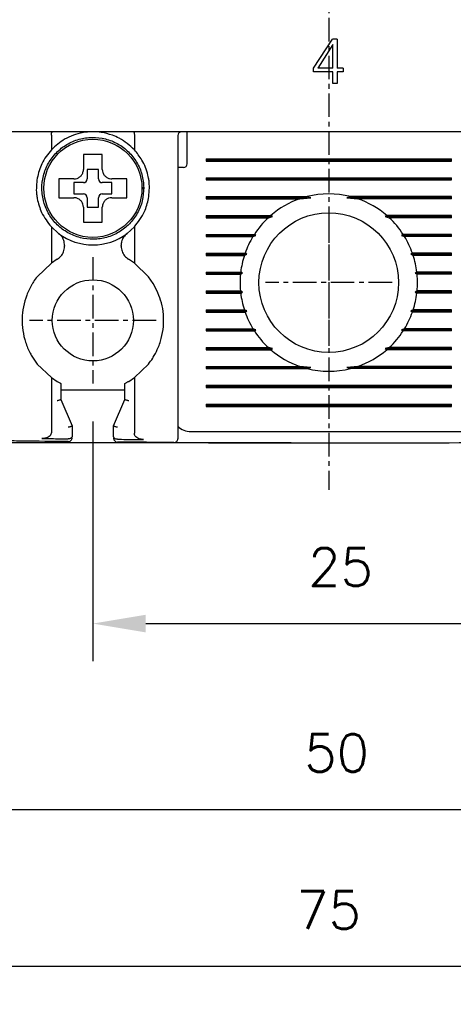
# Model space of a CAD drawing. Extents: x -26 to 1050, y -162 to 594.
# Tile 11 of 22: x 421 to 444, y 312 to 364. Entities that reach past the tile are written whole.
import ezdxf

# ---------------------------------------------------------------- set-up
doc = ezdxf.new("R2010")
doc.units = 0
doc.header["$MEASUREMENT"] = 0
doc.linetypes.add('CENTER', pattern=[2, 1.25, -0.25, 0.25, -0.25])
doc.layers.get('0').update_dxf_attribs({"linetype": 'CONTINUOUS'})
doc.layers.add('cen', color=1, linetype='CENTER')
doc.layers.add('di', color=3, linetype='CONTINUOUS')
doc.styles.add('KIM', font='ROMANS.shx', dxfattribs={"height": 5, "bigfont": 'GSG1.shx'})
doc.styles.get("Standard").update_dxf_attribs({"font": 'romans.shx', "height": 2, "bigfont": 'hgs.shx'})
doc.dimstyles.new('STANDARD$0', dxfattribs={"dimtxt": 5, "dimasz": 5, "dimexe": 1, "dimexo": 2, "dimgap": 2, "dimtad": 1, "dimdec": 4, "dimzin": 12, "dimdsep": 46, "dimtxsty": 'KIM', "dimcen": -1, "dimdle": 0.1, "dimadec": 0, "dimazin": 0, "dimtfac": 1, "dimtdec": 4, "dimtmove": 0, "dimatfit": 3, "dimfxl": 0, "dimtolj": 1, "dimtzin": 0, "dimarcsym": 0})

# ---------------------------------------------------------------- blocks, each defined once
blk = doc.blocks.new('*D72')
at = {"layer": 'di'}
for p, q in [((400.155, 342.884), (400.155, 312.028)), ((475.155, 342.784), (475.155, 312.028)), ((472.355, 314.028), (402.955, 314.028))]:
    blk.add_line(p, q, dxfattribs=at)
for points in [[(402.955, 314.495), (402.955, 313.561), (400.155, 314.028)], [(472.355, 314.495), (472.355, 313.561), (475.155, 314.028)]]:
    blk.add_solid(points, dxfattribs=at)
at = {"layer": 'di', "insert": (437.645, 317.028), "char_height": 2, "attachment_point": 5}
blk.add_mtext('\\A1;75', dxfattribs=at)
blk = doc.blocks.new('*D76')
at = {"layer": 'di'}
for p, q in [((425.155, 342.929), (425.155, 330.21)), ((450.155, 342.929), (450.155, 330.21)), ((427.955, 332.21), (447.355, 332.21))]:
    blk.add_line(p, q, dxfattribs=at)
for points in [[(427.955, 332.677), (427.955, 331.744), (425.155, 332.21)], [(447.355, 332.677), (447.355, 331.744), (450.155, 332.21)]]:
    blk.add_solid(points, dxfattribs=at)
at = {"layer": 'di', "insert": (438.278, 335.21), "char_height": 2, "attachment_point": 5}
blk.add_mtext('\\A1;25', dxfattribs=at)
blk = doc.blocks.new('*D77')
at = {"layer": 'di'}
for p, q in [((398.955, 440.284), (382.816, 440.284)), ((384.816, 437.484), (384.816, 344.584)), ((435.655, 341.784), (382.816, 341.784))]:
    blk.add_line(p, q, dxfattribs=at)
for points in [[(384.35, 437.484), (385.283, 437.484), (384.816, 440.284)], [(384.35, 344.584), (385.283, 344.584), (384.816, 341.784)]]:
    blk.add_solid(points, dxfattribs=at)
at = {"layer": 'di', "insert": (381.816, 391.384), "char_height": 2, "attachment_point": 5, "rotation": 90}
blk.add_mtext('\\A1;98.5', dxfattribs=at)
blk = doc.blocks.new('*D71')
at = {"layer": 'di'}
for p, q in [((412.655, 344.929), (412.655, 320.355)), ((462.655, 344.929), (462.655, 320.355)), ((415.455, 322.355), (459.855, 322.355))]:
    blk.add_line(p, q, dxfattribs=at)
for points in [[(415.455, 322.822), (415.455, 321.889), (412.655, 322.355)], [(459.855, 322.822), (459.855, 321.889), (462.655, 322.355)]]:
    blk.add_solid(points, dxfattribs=at)
at = {"layer": 'di', "insert": (438.075, 325.355), "char_height": 2, "attachment_point": 5}
blk.add_mtext('\\A1;50', dxfattribs=at)

msp = doc.modelspace()

# ---------------------------------------------------------------- linework, layer by layer
for p, q in [((436.851, 361.649), (437.858, 363.188)), ((437.877, 362.899), (437.075, 361.649)), ((438.101, 363.188), (437.858, 363.188)), ((437.877, 361.649), (437.877, 362.899)), ((438.101, 363.188), (438.101, 361.649)), ((436.851, 361.457), (436.851, 361.649)), ((437.877, 361.457), (436.851, 361.457)), ((437.877, 361.649), (437.075, 361.649)), ((437.877, 360.848), (437.877, 361.457)), ((438.422, 361.649), (438.101, 361.649)), ((438.422, 361.457), (438.101, 361.457)), ((438.101, 361.457), (438.101, 360.848)), ((438.422, 361.649), (438.422, 361.457)), ((438.101, 360.848), (437.877, 360.848)), ((474.455, 358.284), (400.855, 358.284)), ((422.955, 358.1), (422.955, 358.098)), ((422.955, 358.098), (422.955, 357.324)), ((427.355, 358.098), (427.355, 358.1)), ((427.355, 358.098), (427.355, 357.324)), ((429.655, 358.084), (429.655, 342.891)), ((430.155, 357.884), (430.155, 358.284)), ((430.155, 356.584), (430.155, 357.884)), ((431.155, 356.842), (444.155, 356.842)), ((431.155, 356.842), (431.155, 356.726)), ((431.155, 356.784), (444.155, 356.784)), ((431.155, 356.726), (444.155, 356.726)), ((444.155, 356.726), (444.155, 356.842)), ((425.455, 356.284), (424.855, 356.284)), ((424.855, 356.284), (424.855, 355.784)), ((425.455, 355.784), (425.455, 356.284)), ((429.955, 356.384), (429.655, 356.384)), ((423.585, 355.784), (423.355, 355.784)), ((424.655, 355.584), (424.155, 355.584)), ((424.155, 355.584), (424.155, 354.984)), ((426.155, 355.584), (425.655, 355.584)), ((426.155, 354.984), (426.155, 355.584)), ((431.155, 355.842), (444.155, 355.842)), ((431.155, 355.842), (431.155, 355.726)), ((431.155, 355.784), (444.155, 355.784)), ((431.155, 355.726), (444.155, 355.726)), ((444.155, 355.726), (444.155, 355.842)), ((424.155, 354.984), (424.655, 354.984)), ((425.655, 354.984), (426.155, 354.984)), ((427.755, 355.318), (427.855, 355.318)), ((427.855, 355.25), (427.755, 355.25)), ((427.855, 355.318), (427.855, 355.25)), ((424.855, 354.784), (424.855, 354.284)), ((425.455, 354.284), (425.455, 354.784)), ((431.155, 354.842), (436.507, 354.842)), ((431.155, 354.842), (431.155, 354.726)), ((431.155, 354.784), (436.701, 354.784)), ((431.155, 354.726), (436.12, 354.726)), ((436.12, 354.726), (436.701, 354.784)), ((436.701, 354.784), (436.507, 354.842)), ((438.803, 354.842), (438.609, 354.784)), ((438.609, 354.784), (439.19, 354.726)), ((444.155, 354.784), (438.609, 354.784)), ((444.155, 354.842), (438.803, 354.842)), ((444.155, 354.726), (439.19, 354.726)), ((444.155, 354.726), (444.155, 354.842)), ((424.855, 354.284), (425.455, 354.284)), ((424.655, 353.714), (424.655, 353.484)), ((431.155, 353.842), (434.584, 353.842)), ((431.155, 353.842), (431.155, 353.726)), ((431.155, 353.784), (434.67, 353.784)), ((431.155, 353.726), (434.455, 353.726)), ((434.455, 353.726), (434.67, 353.784)), ((434.67, 353.784), (434.584, 353.842)), ((440.726, 353.842), (440.64, 353.784)), ((440.64, 353.784), (440.855, 353.726)), ((444.155, 353.784), (440.64, 353.784)), ((444.155, 353.842), (440.726, 353.842)), ((444.155, 353.726), (440.855, 353.726)), ((444.155, 353.726), (444.155, 353.842)), ((422.955, 353.244), (422.955, 351.321)), ((422.955, 353.244), (423.339, 352.896)), ((426.971, 352.896), (427.355, 353.244)), ((427.355, 353.244), (427.355, 351.321)), ((431.155, 352.842), (433.712, 352.842)), ((431.155, 352.842), (431.155, 352.726)), ((433.794, 352.784), (433.712, 352.842)), ((441.598, 352.842), (441.516, 352.784)), ((444.155, 352.842), (441.598, 352.842)), ((444.155, 352.726), (444.155, 352.842)), ((431.155, 352.784), (433.794, 352.784)), ((431.155, 352.726), (433.639, 352.726)), ((433.639, 352.726), (433.794, 352.784)), ((441.516, 352.784), (441.671, 352.726)), ((444.155, 352.784), (441.516, 352.784)), ((444.155, 352.726), (441.671, 352.726)), ((423.655, 352.259), (423.655, 352.21)), ((426.655, 352.21), (426.655, 352.259)), ((431.155, 351.842), (433.221, 351.842)), ((431.155, 351.842), (431.155, 351.726)), ((433.306, 351.784), (433.221, 351.842)), ((442.089, 351.842), (442.003, 351.784)), ((444.155, 351.842), (442.089, 351.842)), ((444.155, 351.726), (444.155, 351.842)), ((422.955, 351.321), (422.205, 350.599)), ((423.259, 351.52), (422.955, 351.321)), ((427.355, 351.321), (427.05, 351.52)), ((428.105, 350.599), (427.355, 351.321)), ((431.155, 351.784), (433.306, 351.784)), ((431.155, 351.726), (433.182, 351.726)), ((433.182, 351.726), (433.306, 351.784)), ((442.003, 351.784), (442.128, 351.726)), ((444.155, 351.784), (442.003, 351.784)), ((444.155, 351.726), (442.128, 351.726)), ((431.155, 350.842), (432.988, 350.842)), ((431.155, 350.842), (431.155, 350.726)), ((431.155, 350.784), (433.082, 350.784)), ((432.976, 350.726), (433.082, 350.784)), ((433.082, 350.784), (432.988, 350.842)), ((442.322, 350.842), (442.228, 350.784)), ((442.228, 350.784), (442.334, 350.726)), ((444.155, 350.784), (442.228, 350.784)), ((444.155, 350.842), (442.322, 350.842)), ((444.155, 350.726), (444.155, 350.842)), ((428.355, 350.239), (428.105, 350.599)), ((431.155, 350.726), (432.976, 350.726)), ((444.155, 350.726), (442.334, 350.726)), ((431.155, 349.842), (432.976, 349.842)), ((431.155, 349.842), (431.155, 349.726)), ((431.155, 349.784), (433.082, 349.784)), ((431.155, 349.726), (432.988, 349.726)), ((433.082, 349.784), (432.976, 349.842)), ((432.988, 349.726), (433.082, 349.784)), ((442.334, 349.842), (442.228, 349.784)), ((442.228, 349.784), (442.322, 349.726)), ((444.155, 349.784), (442.228, 349.784)), ((444.155, 349.726), (442.322, 349.726)), ((444.155, 349.842), (442.334, 349.842)), ((444.155, 349.726), (444.155, 349.842)), ((431.155, 348.842), (433.182, 348.842)), ((431.155, 348.842), (431.155, 348.726)), ((431.155, 348.784), (433.306, 348.784)), ((431.155, 348.726), (433.221, 348.726)), ((433.306, 348.784), (433.182, 348.842)), ((433.221, 348.726), (433.306, 348.784)), ((442.128, 348.842), (442.003, 348.784)), ((442.003, 348.784), (442.089, 348.726)), ((444.155, 348.784), (442.003, 348.784)), ((444.155, 348.726), (442.089, 348.726)), ((444.155, 348.842), (442.128, 348.842)), ((444.155, 348.726), (444.155, 348.842)), ((431.155, 347.842), (433.639, 347.842)), ((431.155, 347.842), (431.155, 347.726)), ((431.155, 347.784), (433.794, 347.784)), ((431.155, 347.726), (433.712, 347.726)), ((433.794, 347.784), (433.639, 347.842)), ((433.712, 347.726), (433.794, 347.784)), ((441.671, 347.842), (441.516, 347.784)), ((441.516, 347.784), (441.598, 347.726)), ((444.155, 347.784), (441.516, 347.784)), ((444.155, 347.726), (441.598, 347.726)), ((444.155, 347.842), (441.671, 347.842)), ((444.155, 347.726), (444.155, 347.842)), ((431.155, 346.842), (434.455, 346.842)), ((431.155, 346.842), (431.155, 346.726)), ((431.155, 346.784), (434.67, 346.784)), ((431.155, 346.726), (434.584, 346.726)), ((434.67, 346.784), (434.455, 346.842)), ((434.584, 346.726), (434.67, 346.784)), ((440.855, 346.842), (440.64, 346.784)), ((440.64, 346.784), (440.726, 346.726)), ((444.155, 346.784), (440.64, 346.784)), ((444.155, 346.726), (440.726, 346.726)), ((444.155, 346.842), (440.855, 346.842)), ((444.155, 346.726), (444.155, 346.842)), ((421.955, 346.329), (422.205, 345.969)), ((422.205, 345.969), (422.955, 345.247)), ((427.355, 345.247), (428.105, 345.969)), ((431.155, 345.842), (436.12, 345.842)), ((431.155, 345.842), (431.155, 345.726)), ((431.155, 345.784), (436.701, 345.784)), ((431.155, 345.726), (436.507, 345.726)), ((436.701, 345.784), (436.12, 345.842)), ((436.507, 345.726), (436.701, 345.784)), ((439.19, 345.842), (438.609, 345.784)), ((438.609, 345.784), (438.803, 345.726)), ((444.155, 345.784), (438.609, 345.784)), ((444.155, 345.726), (438.803, 345.726)), ((444.155, 345.842), (439.19, 345.842)), ((444.155, 345.726), (444.155, 345.842)), ((422.955, 345.247), (422.955, 342.342)), ((422.955, 345.247), (423.255, 345.051)), ((427.055, 345.051), (427.355, 345.247)), ((427.355, 345.247), (427.355, 342.296)), ((423.455, 344.942), (423.455, 344.084)), ((426.855, 344.584), (423.455, 344.584)), ((426.855, 344.084), (426.855, 344.942)), ((431.155, 344.842), (444.155, 344.842)), ((431.155, 344.842), (431.155, 344.726)), ((431.155, 344.784), (444.155, 344.784)), ((431.155, 344.726), (444.155, 344.726)), ((444.155, 344.726), (444.155, 344.842)), ((423.455, 344.084), (423.455, 344.084)), ((423.455, 344.084), (424.055, 342.684)), ((426.255, 342.684), (426.855, 344.084)), ((426.855, 344.084), (426.855, 344.084)), ((431.155, 343.842), (444.155, 343.842)), ((431.155, 343.842), (431.155, 343.726)), ((431.155, 343.784), (444.155, 343.784)), ((431.155, 343.726), (444.155, 343.726)), ((444.155, 343.726), (444.155, 343.842)), ((424.055, 342.684), (424.055, 342.683)), ((424.055, 342.683), (424.055, 342.136)), ((426.255, 342.683), (426.255, 342.684)), ((426.255, 342.112), (426.255, 342.683)), ((423.853, 342.004), (423.855, 342.004)), ((426.454, 341.98), (426.455, 341.98)), ((430.355, 342.384), (444.955, 342.384))]:
    msp.add_line(p, q)
for centre, radius in [((425.155, 355.284), 2.6), ((437.655, 350.284), 3.7), ((425.155, 348.284), 2.15)]:
    msp.add_circle(centre, radius)
for centre, radius, start, end in [((429.855, 358.084), 0.2, 90, 180), ((429.955, 356.584), 0.2, 270, 0), ((424.655, 355.784), 0.2, 270, 0), ((425.655, 355.784), 0.2, 180, 270), ((424.655, 354.784), 0.2, 0, 90), ((425.655, 354.784), 0.2, 90, 180), ((437.655, 350.284), 4.7, 75.8668, 104.1332), ((437.655, 350.284), 4.7, 109.0625, 130.8026), ((437.655, 350.284), 4.7, 49.1974, 70.9375), ((437.655, 350.284), 4.7, 132.9123, 147.0301), ((437.655, 350.284), 4.7, 32.9699, 47.0877), ((425.155, 355.284), 3, 232.7522, 307.2478), ((437.655, 350.284), 4.7, 148.6925, 160.6442), ((437.655, 350.284), 4.7, 19.3558, 31.3075), ((437.655, 350.284), 4.7, 162.1296, 173.1848), ((437.655, 350.284), 4.7, 6.8152, 17.8704), ((437.655, 350.284), 4.7, 174.6005, 185.3995), ((437.655, 350.284), 4.7, 354.6005, 5.3995), ((437.655, 350.284), 4.7, 186.8152, 197.8704), ((437.655, 350.284), 4.7, 342.1296, 353.1848), ((437.655, 350.284), 4.7, 199.3558, 211.3075), ((437.655, 350.284), 4.7, 328.6925, 340.6442), ((437.655, 350.284), 4.7, 212.9699, 227.0877), ((437.655, 350.284), 4.7, 312.9123, 327.0301), ((437.655, 350.284), 4.7, 229.1974, 250.9375), ((437.655, 350.284), 4.7, 289.0625, 310.8026), ((437.655, 350.284), 4.7, 255.8668, 284.1332), ((430.355, 343.384), 1, 225.4794, 270), ((423.855, 342.056), 0.2, 269.4033, 360), ((426.455, 342.031), 0.2, 180, 269.5157), ((429.455, 342.009), 0.2, 269.6454, 0), ((437.655, 1666.994), 1325.21, 269.632498, 270.367502)]:
    msp.add_arc(centre, radius, start, end)
for points, knots in [([(422.955, 358.1), (422.956, 358.122), (422.958, 358.165), (422.968, 358.221), (422.982, 358.263), (422.996, 358.281), (423.005, 358.284), (423.008, 358.284), (423.008, 358.284)], [0, 0, 0, 0, 0.217458, 0.434772, 0.655996, 0.88466, 0.986787, 1, 1, 1, 1]), ([(424.121, 358.1), (423.962, 358.034), (423.525, 357.852), (423.177, 357.529), (422.955, 357.324)], [0, 0, 0, 0, 0.364329, 1, 1, 1, 1]), ([(425.155, 358.284), (424.967, 358.275), (424.614, 358.258), (424.278, 358.151), (424.121, 358.1)], [0, 0, 0, 0, 0.532004, 1, 1, 1, 1]), ([(426.189, 358.1), (425.995, 358.16), (425.657, 358.265), (425.305, 358.278), (425.155, 358.284)], [0, 0, 0, 0, 0.575576, 1, 1, 1, 1]), ([(427.355, 357.324), (427.104, 357.552), (426.751, 357.872), (426.314, 358.049), (426.189, 358.1)], [0, 0, 0, 0, 0.7139442, 1, 1, 1, 1]), ([(427.301, 358.284), (427.302, 358.284), (427.305, 358.284), (427.314, 358.281), (427.328, 358.263), (427.342, 358.221), (427.352, 358.165), (427.354, 358.122), (427.355, 358.1)], [0, 0, 0, 0, 0.013213, 0.11534, 0.344004, 0.565228, 0.782542, 1, 1, 1, 1]), ([(427.855, 355.318), (427.834, 355.552), (427.793, 356.024), (427.501, 356.679), (427.062, 357.239), (426.491, 357.667), (425.829, 357.931), (425.12, 358.015), (424.415, 357.913), (423.759, 357.632), (423.2, 357.191), (422.772, 356.62), (422.508, 355.958), (422.424, 355.25), (422.526, 354.544), (422.807, 353.889), (423.248, 353.329), (423.819, 352.902), (424.481, 352.637), (425.189, 352.553), (425.895, 352.655), (426.55, 352.936), (427.111, 353.378), (427.535, 353.948), (427.81, 354.611), (427.84, 355.084), (427.855, 355.318)], [0, 0, 0, 0, 0.041425, 0.083575, 0.125, 0.166425, 0.208575, 0.25, 0.291425, 0.333575, 0.375, 0.416425, 0.458575, 0.5, 0.541425, 0.583575, 0.625, 0.666425, 0.708575, 0.75, 0.791425, 0.833575, 0.875, 0.916425, 0.958575, 1, 1, 1, 1]), ([(422.955, 357.324), (422.767, 357.088), (422.418, 356.651), (422.272, 356.089), (422.205, 355.829)], [0, 0, 0, 0, 0.5380986, 1, 1, 1, 1]), ([(424.655, 357.084), (424.655, 357.041), (424.655, 356.965), (424.655, 356.887), (424.655, 356.854)], [0, 0, 0, 0, 0.571794, 1, 1, 1, 1]), ([(425.655, 356.854), (425.655, 356.887), (425.655, 356.965), (425.655, 357.041), (425.655, 357.084)], [0, 0, 0, 0, 0.428206, 1, 1, 1, 1]), ([(428.105, 355.829), (428.095, 355.879), (428.028, 356.212), (427.814, 356.759), (427.496, 357.15), (427.355, 357.324)], [0, 0, 0, 0, 0.087364, 0.593572, 1, 1, 1, 1]), ([(424.655, 356.854), (424.655, 356.688), (424.655, 356.499), (424.655, 356.309), (424.655, 356.284)], [0, 0, 0, 0, 0.871112, 1, 1, 1, 1]), ([(425.655, 356.284), (425.655, 356.309), (425.655, 356.499), (425.655, 356.688), (425.655, 356.854)], [0, 0, 0, 0, 0.128888, 1, 1, 1, 1]), ([(424.155, 355.784), (424.211, 355.79), (424.323, 355.801), (424.473, 355.887), (424.586, 356.013), (424.646, 356.154), (424.652, 356.247), (424.655, 356.284)], [0, 0, 0, 0, 0.214612, 0.429239, 0.643513, 0.857576, 1, 1, 1, 1]), ([(425.655, 356.284), (425.66, 356.228), (425.671, 356.116), (425.758, 355.966), (425.884, 355.853), (426.025, 355.793), (426.118, 355.787), (426.155, 355.784)], [0, 0, 0, 0, 0.214612, 0.429239, 0.643513, 0.857576, 1, 1, 1, 1]), ([(422.205, 355.829), (422.173, 355.541), (422.133, 355.172), (422.192, 354.816), (422.205, 354.739)], [0, 0, 0, 0, 0.78462, 1, 1, 1, 1]), ([(424.155, 355.784), (424.13, 355.784), (423.94, 355.784), (423.75, 355.784), (423.585, 355.784)], [0, 0, 0, 0, 0.128888, 1, 1, 1, 1]), ([(426.725, 355.784), (426.559, 355.784), (426.369, 355.784), (426.179, 355.784), (426.155, 355.784)], [0, 0, 0, 0, 0.871112, 1, 1, 1, 1]), ([(426.955, 355.784), (426.912, 355.784), (426.836, 355.784), (426.758, 355.784), (426.725, 355.784)], [0, 0, 0, 0, 0.571794, 1, 1, 1, 1]), ([(428.105, 354.739), (428.137, 355.033), (428.177, 355.398), (428.117, 355.76), (428.105, 355.829)], [0, 0, 0, 0, 0.807198, 1, 1, 1, 1]), ([(422.205, 354.739), (422.27, 354.485), (422.417, 353.917), (422.763, 353.484), (422.955, 353.244)], [0, 0, 0, 0, 0.445861, 1, 1, 1, 1]), ([(423.355, 354.784), (423.409, 354.784), (423.485, 354.784), (423.562, 354.784), (423.585, 354.784)], [0, 0, 0, 0, 0.70684, 1, 1, 1, 1]), ([(423.585, 354.784), (423.75, 354.784), (423.94, 354.784), (424.13, 354.784), (424.155, 354.784)], [0, 0, 0, 0, 0.871112, 1, 1, 1, 1]), ([(424.655, 354.284), (424.649, 354.34), (424.638, 354.453), (424.552, 354.602), (424.426, 354.715), (424.285, 354.775), (424.192, 354.782), (424.155, 354.784)], [0, 0, 0, 0, 0.214612, 0.429239, 0.643513, 0.857576, 1, 1, 1, 1]), ([(426.155, 354.784), (426.099, 354.779), (425.986, 354.768), (425.837, 354.681), (425.724, 354.555), (425.664, 354.414), (425.657, 354.321), (425.655, 354.284)], [0, 0, 0, 0, 0.2146123, 0.4292387, 0.6435135, 0.8575757, 1, 1, 1, 1]), ([(426.155, 354.784), (426.179, 354.784), (426.369, 354.784), (426.559, 354.784), (426.725, 354.784)], [0, 0, 0, 0, 0.128888, 1, 1, 1, 1]), ([(426.725, 354.784), (426.758, 354.784), (426.836, 354.784), (426.912, 354.784), (426.955, 354.784)], [0, 0, 0, 0, 0.428206, 1, 1, 1, 1]), ([(427.355, 353.244), (427.556, 353.498), (427.901, 353.933), (428.045, 354.502), (428.105, 354.739)], [0, 0, 0, 0, 0.583241, 1, 1, 1, 1]), ([(424.655, 354.284), (424.655, 354.26), (424.655, 354.07), (424.655, 353.88), (424.655, 353.714)], [0, 0, 0, 0, 0.128888, 1, 1, 1, 1]), ([(425.655, 353.714), (425.655, 353.88), (425.655, 354.07), (425.655, 354.26), (425.655, 354.284)], [0, 0, 0, 0, 0.871112, 1, 1, 1, 1]), ([(425.655, 353.484), (425.655, 353.538), (425.655, 353.614), (425.655, 353.691), (425.655, 353.714)], [0, 0, 0, 0, 0.70684, 1, 1, 1, 1]), ([(423.655, 352.259), (423.646, 352.349), (423.628, 352.529), (423.504, 352.75), (423.388, 352.853), (423.339, 352.896)], [0, 0, 0, 0, 0.367828, 0.735683, 1, 1, 1, 1]), ([(426.971, 352.896), (426.905, 352.834), (426.772, 352.711), (426.671, 352.479), (426.66, 352.324), (426.655, 352.259)], [0, 0, 0, 0, 0.366318, 0.732591, 1, 1, 1, 1]), ([(423.259, 351.52), (423.332, 351.573), (423.478, 351.679), (423.624, 351.926), (423.644, 352.113), (423.655, 352.21)], [0, 0, 0, 0, 0.323953, 0.647862, 1, 1, 1, 1]), ([(426.655, 352.21), (426.664, 352.12), (426.682, 351.94), (426.821, 351.689), (426.972, 351.578), (427.05, 351.52)], [0, 0, 0, 0, 0.325778, 0.651579, 1, 1, 1, 1]), ([(421.955, 350.239), (421.943, 350.22), (421.823, 350.02), (421.632, 349.617), (421.457, 349.007), (421.389, 348.375), (421.426, 347.739), (421.573, 347.119), (421.767, 346.651), (421.914, 346.398), (421.955, 346.329)], [0, 0, 0, 0, 0.016609, 0.1701, 0.323593, 0.477808, 0.632023, 0.786686, 0.941347, 1, 1, 1, 1]), ([(422.205, 350.599), (422.136, 350.508), (422.049, 350.391), (421.972, 350.266), (421.955, 350.239)], [0, 0, 0, 0, 0.783321, 1, 1, 1, 1]), ([(428.355, 346.329), (428.43, 346.462), (428.609, 346.78), (428.797, 347.326), (428.909, 347.952), (428.908, 348.589), (428.786, 349.38), (428.523, 349.905), (428.355, 350.239)], [0, 0, 0, 0, 0.111592, 0.26571, 0.419831, 0.574549, 0.729265, 1, 1, 1, 1]), ([(428.105, 345.969), (428.18, 346.07), (428.266, 346.185), (428.345, 346.313), (428.355, 346.329)], [0, 0, 0, 0, 0.873396, 1, 1, 1, 1]), ([(423.255, 345.051), (423.284, 345.034), (423.34, 345.002), (423.406, 344.967), (423.447, 344.945), (423.453, 344.943), (423.455, 344.942)], [0, 0, 0, 0, 0.2979613, 0.5599554, 0.7989416, 1, 1, 1, 1]), ([(426.855, 344.942), (426.857, 344.943), (426.861, 344.945), (426.892, 344.96), (426.937, 344.985), (426.994, 345.016), (427.036, 345.04), (427.055, 345.051)], [0, 0, 0, 0, 0.188954, 0.377385, 0.579407, 0.805366, 1, 1, 1, 1]), ([(423.455, 344.084), (423.453, 344.081), (423.448, 344.075), (423.415, 344.061), (423.366, 344.046), (423.311, 344.032), (423.272, 344.023), (423.256, 344.02), (423.255, 344.02)], [0, 0, 0, 0, 0.209284, 0.418502, 0.629593, 0.844734, 0.985697, 1, 1, 1, 1]), ([(427.055, 344.02), (427.053, 344.02), (427.037, 344.023), (426.999, 344.032), (426.944, 344.046), (426.895, 344.061), (426.861, 344.075), (426.857, 344.081), (426.855, 344.084)], [0, 0, 0, 0, 0.014303, 0.155266, 0.370407, 0.581498, 0.790716, 1, 1, 1, 1]), ([(424.055, 342.683), (424.053, 342.68), (424.048, 342.674), (424.015, 342.66), (423.966, 342.645), (423.911, 342.631), (423.872, 342.623), (423.856, 342.619), (423.855, 342.619)], [0, 0, 0, 0, 0.209288, 0.41851, 0.629604, 0.844744, 0.985694, 1, 1, 1, 1]), ([(426.455, 342.619), (426.453, 342.619), (426.437, 342.623), (426.399, 342.631), (426.344, 342.645), (426.295, 342.66), (426.261, 342.674), (426.257, 342.68), (426.255, 342.683)], [0, 0, 0, 0, 0.014306, 0.155256, 0.370396, 0.58149, 0.790712, 1, 1, 1, 1]), ([(429.655, 342.891), (429.655, 342.857), (429.655, 342.713), (429.655, 342.469), (429.655, 342.215), (429.655, 342.043), (429.655, 342.02), (429.655, 342.009)], [0, 0, 0, 0, 0.070888, 0.30317, 0.535449, 0.767724, 1, 1, 1, 1]), ([(423.853, 341.856), (423.025, 341.865), (422.025, 341.876), (421.025, 341.888), (420.852, 341.891)], [0, 0, 0, 0, 0.827381, 1, 1, 1, 1]), ([(422.955, 342.342), (422.951, 342.31), (422.944, 342.246), (422.882, 342.157), (422.774, 342.077), (422.623, 342.027), (422.509, 342.022), (422.456, 342.02)], [0, 0, 0, 0, 0.146941, 0.293551, 0.479409, 0.75724, 1, 1, 1, 1]), ([(422.456, 342.02), (422.622, 342.018), (423.088, 342.013), (423.554, 342.008), (423.853, 342.004)], [0, 0, 0, 0, 0.357126, 1, 1, 1, 1]), ([(424.055, 342.136), (424.055, 342.136), (424.055, 342.12), (424.047, 342.091), (424.017, 342.054), (423.972, 342.026), (423.917, 342.008), (423.876, 342.006), (423.855, 342.004)], [0, 0, 0, 0, 0.009072, 0.230311, 0.441413, 0.632595, 0.816154, 1, 1, 1, 1]), ([(426.454, 341.98), (426.433, 341.981), (426.392, 341.984), (426.336, 342.002), (426.292, 342.03), (426.262, 342.067), (426.255, 342.096), (426.255, 342.111), (426.255, 342.112)], [0, 0, 0, 0, 0.184812, 0.369329, 0.561684, 0.774222, 0.990891, 1, 1, 1, 1]), ([(426.455, 341.98), (426.755, 341.977), (427.219, 341.974), (427.682, 341.97), (427.846, 341.969)], [0, 0, 0, 0, 0.646884, 1, 1, 1, 1]), ([(427.846, 341.969), (427.762, 341.976), (427.632, 341.987), (427.483, 342.063), (427.403, 342.14), (427.361, 342.221), (427.357, 342.273), (427.355, 342.296)], [0, 0, 0, 0, 0.3856491, 0.5927567, 0.75933, 0.8923951, 1, 1, 1, 1]), ([(429.454, 341.809), (429.281, 341.811), (428.281, 341.817), (427.281, 341.825), (426.453, 341.831)], [0, 0, 0, 0, 0.1721742, 1, 1, 1, 1])]:
    msp.add_open_spline(points, degree=3, knots=knots)
for points in [[(425.655, 357.084), (425.488, 357.084), (425.155, 357.084), (424.822, 357.084), (424.655, 357.084)], [(423.355, 355.784), (423.355, 355.617), (423.355, 355.284), (423.355, 354.951), (423.355, 354.784)], [(426.955, 354.784), (426.955, 354.951), (426.955, 355.284), (426.955, 355.617), (426.955, 355.784)], [(424.655, 353.484), (424.822, 353.484), (425.155, 353.484), (425.488, 353.484), (425.655, 353.484)]]:
    msp.add_open_spline(points, degree=3)
at = {"layer": 'cen'}
for p, q in [((437.655, 444.314), (437.655, 339.305)), ((437.655, 353.639), (437.655, 346.929)), ((425.155, 351.639), (425.155, 344.929)), ((441.01, 350.284), (434.3, 350.284)), ((428.51, 348.284), (421.8, 348.284))]:
    msp.add_line(p, q, dxfattribs=at)

# ---------------------------------------------------------------- dimensions: what is measured, and where the dimension line sits
at = {"layer": 'di'}
dim = msp.add_linear_dim(base=(384.816, 341.784), p1=(400.955, 440.284), p2=(437.655, 341.784), angle=90, dimstyle='STANDARD$0', override={"dimtxt": 3, "dimasz": 2.8, "dimexe": 2, "dimdec": 2, "dimzin": 8, "dimtxsty": 'Standard', "dimcen": 0, "dimclrd": 256, "dimclre": 256, "dimclrt": 256, "dimadec": 2, "dimazin": 2, "dimtfac": 0.6, "dimtdec": 2, "dimtzin": 8, "dimlwd": 65535, "dimlwe": 65535, "dimarcsym": 1}, dxfattribs=at)
dim.commit()
dim.dimension.update_dxf_attribs({"geometry": '*D77', "text_midpoint": (384.816, 391.384), "dimtype": 160})
for base, p1, p2, picture, middle in [((462.655, 322.355), (412.655, 346.929), (462.655, 346.929), '*D71', (438.075, 322.355)), ((400.155, 314.028), (475.155, 344.784), (400.155, 344.884), '*D72', (437.645, 314.028)), ((450.155, 332.21), (425.155, 344.929), (450.155, 344.929), '*D76', (438.278, 332.21))]:
    dim = msp.add_linear_dim(base=base, p1=p1, p2=p2, dimstyle='STANDARD$0', override={"dimtxt": 3, "dimasz": 2.8, "dimexe": 2, "dimdec": 2, "dimzin": 8, "dimtxsty": 'Standard', "dimcen": 0, "dimclrd": 256, "dimclre": 256, "dimclrt": 256, "dimadec": 2, "dimazin": 2, "dimtfac": 0.6, "dimtdec": 2, "dimtzin": 8, "dimlwd": 65535, "dimlwe": 65535, "dimarcsym": 1}, dxfattribs=at)
    dim.commit()
    dim.dimension.update_dxf_attribs({"geometry": picture, "text_midpoint": middle, "dimtype": 160})

doc.saveas('drawing.dxf')
